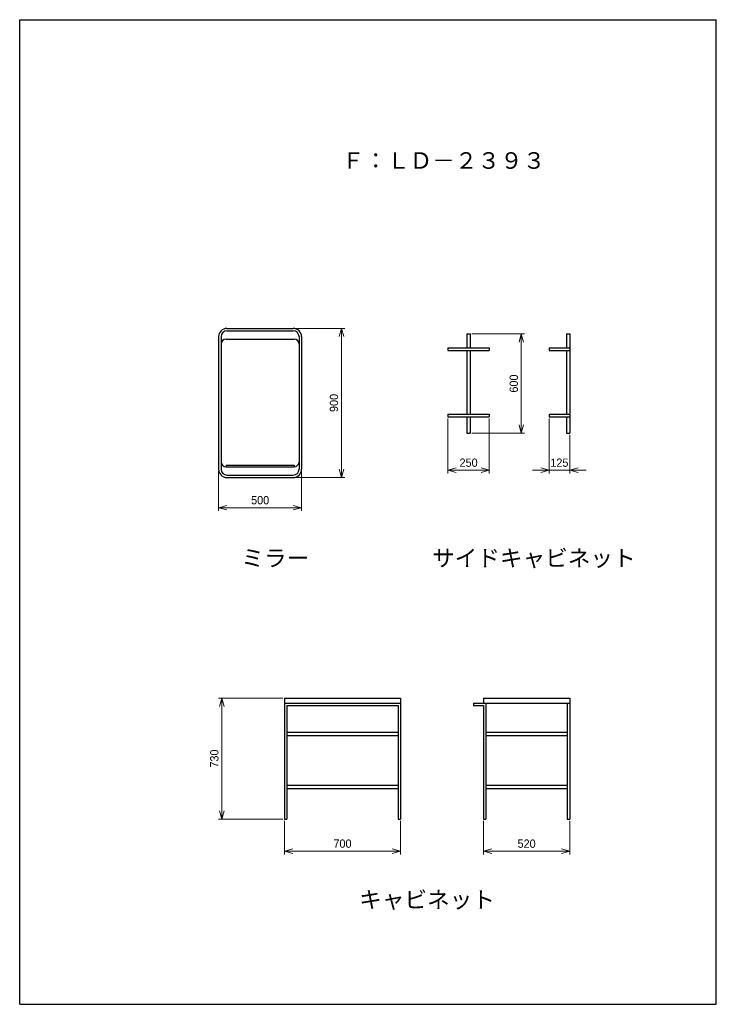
# Model space of a CAD drawing. Header units: millimetres. Extents: x 0 to 4200, y 0 to 5940.
import ezdxf

# ---------------------------------------------------------------- set-up
doc = ezdxf.new("R2010")
doc.units = ezdxf.units.MM
doc.header["$LTSCALE"] = 0.3
doc.layers.add('寸法', color=2, linetype='Continuous', lineweight=18)
doc.styles.add('MS Pゴシック', font='txt')
doc.dimstyles.new('コピー ～ MyDim S＝', dxfattribs={"dimscale": 20, "dimtxt": 2.5, "dimasz": 2.5, "dimexe": 1, "dimexo": 0.5, "dimgap": 1, "dimtad": 3, "dimdsep": 46, "dimtxsty": 'MS Pゴシック', "dimblk": 'OPEN30', "dimcen": 0, "dimclrd": 256, "dimclre": 256, "dimclrt": 256, "dimazin": 2, "dimtfac": 1, "dimtmove": 0, "dimatfit": 3, "dimldrblk": 'OPEN30', "dimfxl": 1, "dimlwd": 18, "dimlwe": 18, "dimarcsym": 0})

# ---------------------------------------------------------------- blocks, each defined once
blk = doc.blocks.new('_Open30')
at = {"color": 0, "lineweight": -2}
for p, q in [((-1, 0.27), (0, 0)), ((0, 0), (-1, -0.27)), ((0, 0), (-1, 0))]:
    blk.add_line(p, q, dxfattribs=at)
blk = doc.blocks.new('*D42')
at = {"layer": 'Defpoints', "color": 0, "transparency": 16777216}
for p in [(1596.2, 1847.4), (1218.7, 1117.4), (1596.2, 1117.4)]:
    blk.add_point(p, dxfattribs=at)
at = {"layer": '寸法', "lineweight": 18, "transparency": 16777216}
for p, q in [((1586.2, 1847.4), (1198.7, 1847.4)), ((1218.7, 1797.4), (1218.7, 1167.4)), ((1586.2, 1117.4), (1198.7, 1117.4))]:
    blk.add_line(p, q, dxfattribs=at)
at = {"layer": '寸法', "lineweight": 18, "transparency": 16777216, "xscale": 50, "yscale": 50, "zscale": 50}
for p, rotation in [((1218.7, 1847.4), 90), ((1218.7, 1117.4), 270)]:
    blk.add_blockref('_Open30', p, dxfattribs=dict(at, rotation=rotation))
at = {"layer": '寸法', "transparency": 16777216, "insert": (1173.7, 1482.4), "char_height": 50, "attachment_point": 5, "rotation": 90, "style": 'MS Pゴシック'}
blk.add_mtext('730', dxfattribs=at)
blk = doc.blocks.new('*D43')
at = {"layer": 'Defpoints', "color": 0, "transparency": 16777216}
for p in [(1596.2, 1117.4), (2296.2, 1117.4), (2296.2, 924)]:
    blk.add_point(p, dxfattribs=at)
at = {"layer": '寸法', "lineweight": 18, "transparency": 16777216}
for p, q in [((1596.2, 1107.4), (1596.2, 904)), ((2296.2, 1107.4), (2296.2, 904)), ((1646.2, 924), (2246.2, 924))]:
    blk.add_line(p, q, dxfattribs=at)
at = {"layer": '寸法', "lineweight": 18, "transparency": 16777216, "xscale": 50, "yscale": 50, "zscale": 50, "rotation": 180}
blk.add_blockref('_Open30', (1596.2, 924), dxfattribs=at)
at = {"layer": '寸法', "lineweight": 18, "transparency": 16777216, "xscale": 50, "yscale": 50, "zscale": 50}
blk.add_blockref('_Open30', (2296.2, 924), dxfattribs=at)
at = {"layer": '寸法', "transparency": 16777216, "insert": (1946.2, 969), "char_height": 50, "attachment_point": 5, "style": 'MS Pゴシック'}
blk.add_mtext('700', dxfattribs=at)
blk = doc.blocks.new('*D44')
at = {"layer": 'Defpoints', "color": 0, "transparency": 16777216}
for p in [(2796.2, 1117.4), (3316.2, 1117.4), (3316.2, 924)]:
    blk.add_point(p, dxfattribs=at)
at = {"layer": '寸法', "lineweight": 18, "transparency": 16777216}
for p, q in [((2796.2, 1107.4), (2796.2, 904)), ((3316.2, 1107.4), (3316.2, 904)), ((2846.2, 924), (3266.2, 924))]:
    blk.add_line(p, q, dxfattribs=at)
at = {"layer": '寸法', "lineweight": 18, "transparency": 16777216, "xscale": 50, "yscale": 50, "zscale": 50, "rotation": 180}
blk.add_blockref('_Open30', (2796.2, 924), dxfattribs=at)
at = {"layer": '寸法', "lineweight": 18, "transparency": 16777216, "xscale": 50, "yscale": 50, "zscale": 50}
blk.add_blockref('_Open30', (3316.2, 924), dxfattribs=at)
at = {"layer": '寸法', "transparency": 16777216, "insert": (3056.2, 969), "char_height": 50, "attachment_point": 5, "style": 'MS Pゴシック'}
blk.add_mtext('520', dxfattribs=at)
blk = doc.blocks.new('*D45')
at = {"layer": 'Defpoints', "color": 0, "transparency": 16777216}
for p in [(1649.6, 4077.9), (1649.6, 3177.9), (1939.8, 3177.9)]:
    blk.add_point(p, dxfattribs=at)
at = {"layer": '寸法', "lineweight": 18, "transparency": 16777216}
for p, q in [((1659.6, 4077.9), (1959.8, 4077.9)), ((1939.8, 4027.9), (1939.8, 3227.9)), ((1659.6, 3177.9), (1959.8, 3177.9))]:
    blk.add_line(p, q, dxfattribs=at)
at = {"layer": '寸法', "lineweight": 18, "transparency": 16777216, "xscale": 50, "yscale": 50, "zscale": 50}
for p, rotation in [((1939.8, 4077.9), 90), ((1939.8, 3177.9), 270)]:
    blk.add_blockref('_Open30', p, dxfattribs=dict(at, rotation=rotation))
at = {"layer": '寸法', "transparency": 16777216, "insert": (1894.8, 3627.9), "char_height": 50, "attachment_point": 5, "rotation": 90, "style": 'MS Pゴシック'}
blk.add_mtext('900', dxfattribs=at)
blk = doc.blocks.new('*D46')
at = {"layer": 'Defpoints', "color": 0, "transparency": 16777216}
for p in [(1199.6, 3227.9), (1699.6, 3227.9), (1699.6, 2996.1)]:
    blk.add_point(p, dxfattribs=at)
at = {"layer": '寸法', "lineweight": 18, "transparency": 16777216}
for p, q in [((1199.6, 3217.9), (1199.6, 2976.1)), ((1699.6, 3217.9), (1699.6, 2976.1)), ((1249.6, 2996.1), (1649.6, 2996.1))]:
    blk.add_line(p, q, dxfattribs=at)
at = {"layer": '寸法', "lineweight": 18, "transparency": 16777216, "xscale": 50, "yscale": 50, "zscale": 50, "rotation": 180}
blk.add_blockref('_Open30', (1199.6, 2996.1), dxfattribs=at)
at = {"layer": '寸法', "lineweight": 18, "transparency": 16777216, "xscale": 50, "yscale": 50, "zscale": 50}
blk.add_blockref('_Open30', (1699.6, 2996.1), dxfattribs=at)
at = {"layer": '寸法', "transparency": 16777216, "insert": (1449.6, 3041.1), "char_height": 50, "attachment_point": 5, "style": 'MS Pゴシック'}
blk.add_mtext('500', dxfattribs=at)
blk = doc.blocks.new('*D47')
at = {"layer": 'Defpoints', "color": 0, "transparency": 16777216}
for p in [(2716.4, 4044.9), (2716.4, 3444.9), (3024.2, 3444.9)]:
    blk.add_point(p, dxfattribs=at)
at = {"layer": '寸法', "lineweight": 18, "transparency": 16777216}
for p, q in [((2726.4, 4044.9), (3044.2, 4044.9)), ((3024.2, 3994.9), (3024.2, 3494.9)), ((2726.4, 3444.9), (3044.2, 3444.9))]:
    blk.add_line(p, q, dxfattribs=at)
at = {"layer": '寸法', "lineweight": 18, "transparency": 16777216, "xscale": 50, "yscale": 50, "zscale": 50}
for p, rotation in [((3024.2, 4044.9), 90), ((3024.2, 3444.9), 270)]:
    blk.add_blockref('_Open30', p, dxfattribs=dict(at, rotation=rotation))
at = {"layer": '寸法', "transparency": 16777216, "insert": (2979.2, 3744.9), "char_height": 50, "attachment_point": 5, "rotation": 90, "style": 'MS Pゴシック'}
blk.add_mtext('600', dxfattribs=at)
blk = doc.blocks.new('*D48')
at = {"layer": 'Defpoints', "color": 0, "transparency": 16777216}
for p in [(2581.4, 3544.9), (2831.4, 3544.9), (2831.4, 3222.3)]:
    blk.add_point(p, dxfattribs=at)
at = {"layer": '寸法', "lineweight": 18, "transparency": 16777216}
for p, q in [((2581.4, 3534.9), (2581.4, 3202.3)), ((2831.4, 3534.9), (2831.4, 3202.3)), ((2631.4, 3222.3), (2781.4, 3222.3))]:
    blk.add_line(p, q, dxfattribs=at)
at = {"layer": '寸法', "lineweight": 18, "transparency": 16777216, "xscale": 50, "yscale": 50, "zscale": 50, "rotation": 180}
blk.add_blockref('_Open30', (2581.4, 3222.3), dxfattribs=at)
at = {"layer": '寸法', "lineweight": 18, "transparency": 16777216, "xscale": 50, "yscale": 50, "zscale": 50}
blk.add_blockref('_Open30', (2831.4, 3222.3), dxfattribs=at)
at = {"layer": '寸法', "transparency": 16777216, "insert": (2706.4, 3267.3), "char_height": 50, "attachment_point": 5, "style": 'MS Pゴシック'}
blk.add_mtext('250', dxfattribs=at)
blk = doc.blocks.new('*D49')
at = {"layer": 'Defpoints', "color": 0, "transparency": 16777216}
for p in [(3191.4, 3544.9), (3316.4, 3444.9), (3316.4, 3222.3)]:
    blk.add_point(p, dxfattribs=at)
at = {"layer": '寸法', "lineweight": 18, "transparency": 16777216}
for p, q in [((3191.4, 3534.9), (3191.4, 3202.3)), ((3316.4, 3434.9), (3316.4, 3202.3)), ((3141.4, 3222.3), (3091.4, 3222.3)), ((3191.4, 3222.3), (3316.4, 3222.3)), ((3366.4, 3222.3), (3416.4, 3222.3))]:
    blk.add_line(p, q, dxfattribs=at)
at = {"layer": '寸法', "lineweight": 18, "transparency": 16777216, "xscale": 50, "yscale": 50, "zscale": 50}
blk.add_blockref('_Open30', (3191.4, 3222.3), dxfattribs=at)
at = {"layer": '寸法', "lineweight": 18, "transparency": 16777216, "xscale": 50, "yscale": 50, "zscale": 50, "rotation": 180}
blk.add_blockref('_Open30', (3316.4, 3222.3), dxfattribs=at)
at = {"layer": '寸法', "transparency": 16777216, "insert": (3253.9, 3267.3), "char_height": 50, "attachment_point": 5, "style": 'MS Pゴシック'}
blk.add_mtext('125', dxfattribs=at)

msp = doc.modelspace()

# ---------------------------------------------------------------- linework, layer by layer
at = {"color": 7, "linetype": 'Continuous'}
for p, q in [((1249.557, 4077.905), (1649.557, 4077.905)), ((1249.557, 4062.905), (1649.557, 4062.905)), ((2696.444, 4044.91), (2696.444, 3959.91)), ((2696.444, 4044.91), (2716.444, 4044.91)), ((2716.444, 4044.91), (2716.444, 3959.91)), ((3296.444, 4044.91), (3316.444, 4044.91)), ((3296.444, 4044.91), (3296.444, 3959.91)), ((3316.444, 4044.91), (3316.444, 3444.91)), ((1199.557, 4027.905), (1199.557, 3227.905)), ((1214.557, 4027.905), (1214.557, 3227.905)), ((1244.557, 4012.905), (1654.557, 4012.905)), ((1684.557, 4027.905), (1684.557, 3227.905)), ((1699.557, 4027.905), (1699.557, 3227.905)), ((2581.444, 3959.91), (2831.444, 3959.91)), ((2581.444, 3959.91), (2581.444, 3944.91)), ((2581.444, 3944.91), (2831.444, 3944.91)), ((2696.444, 3944.91), (2696.444, 3559.91)), ((2716.444, 3944.91), (2716.444, 3559.91)), ((2831.444, 3959.91), (2831.444, 3944.91)), ((3191.444, 3959.91), (3191.444, 3944.91)), ((3191.444, 3959.91), (3316.444, 3959.91)), ((3191.444, 3944.91), (3316.444, 3944.91)), ((3296.444, 3944.91), (3296.444, 3559.91)), ((2581.444, 3559.91), (2831.444, 3559.91)), ((2581.444, 3559.91), (2581.444, 3544.91)), ((2581.444, 3544.91), (2831.444, 3544.91)), ((2696.444, 3544.91), (2696.444, 3444.91)), ((2716.444, 3544.91), (2716.444, 3444.91)), ((2831.444, 3559.91), (2831.444, 3544.91)), ((3191.444, 3559.91), (3191.444, 3544.91)), ((3191.444, 3559.91), (3316.444, 3559.91)), ((3191.444, 3544.91), (3316.444, 3544.91)), ((3296.444, 3544.91), (3296.444, 3444.91)), ((2696.444, 3444.91), (2716.444, 3444.91)), ((3296.444, 3444.91), (3316.444, 3444.91)), ((1244.557, 3252.905), (1654.557, 3252.905)), ((1244.557, 3252.905), (1244.557, 3242.905)), ((1244.557, 3242.905), (1654.557, 3242.905)), ((1654.557, 3252.905), (1654.557, 3242.905)), ((1249.557, 3192.905), (1649.557, 3192.905)), ((1249.557, 3177.905), (1649.557, 3177.905)), ((1596.206, 1847.385), (1596.206, 1117.385)), ((1596.206, 1847.385), (2296.206, 1847.385)), ((2296.206, 1847.385), (2296.206, 1117.385)), ((2796.206, 1847.385), (2796.206, 1817.385)), ((2796.206, 1847.385), (3316.206, 1847.385)), ((3316.206, 1847.385), (3316.206, 1117.385)), ((1596.206, 1817.385), (2296.206, 1817.385)), ((1611.206, 1802.385), (2281.206, 1802.385)), ((1611.206, 1802.385), (1611.206, 1117.385)), ((2281.206, 1802.385), (2281.206, 1117.385)), ((2736.206, 1817.385), (3316.206, 1817.385)), ((2736.206, 1817.385), (2736.206, 1802.385)), ((2736.206, 1802.385), (2796.206, 1802.385)), ((2796.206, 1802.385), (2796.206, 1117.385)), ((2811.206, 1817.385), (2811.206, 1117.385)), ((3301.206, 1817.385), (3301.206, 1117.385)), ((1611.206, 1642.385), (2281.206, 1642.385)), ((1611.206, 1622.385), (2281.206, 1622.385)), ((2811.206, 1642.385), (3301.206, 1642.385)), ((2811.206, 1622.385), (3301.206, 1622.385)), ((1611.206, 1322.385), (2281.206, 1322.385)), ((2811.206, 1322.385), (3301.206, 1322.385)), ((1611.206, 1302.385), (2281.206, 1302.385)), ((2811.206, 1302.385), (3301.206, 1302.385)), ((1596.206, 1117.385), (1611.206, 1117.385)), ((2281.206, 1117.385), (2296.206, 1117.385)), ((2796.206, 1117.385), (2811.206, 1117.385)), ((3301.206, 1117.385), (3316.206, 1117.385))]:
    msp.add_line(p, q, dxfattribs=at)
for centre, radius, start, end in [((1249.557, 4027.905), 50, 89.999997, 179.999995), ((1249.557, 4027.905), 35, 89.999997, 179.999995), ((1649.557, 4027.905), 50, 0, 89.999997), ((1649.557, 4027.905), 35, 0, 89.999997), ((1244.557, 3982.905), 30, 89.999997, 179.999995), ((1654.557, 3982.905), 30, 0, 89.999997), ((1244.557, 3272.905), 30, 180.000005, 270.000003), ((1654.557, 3272.905), 30, 270.000003, 0), ((1249.557, 3227.905), 50, 180.000005, 270.000003), ((1249.557, 3227.905), 35, 180.000005, 270.000003), ((1649.557, 3227.905), 50, 270.000003, 0), ((1649.557, 3227.905), 35, 270.000003, 0)]:
    msp.add_arc(centre, radius, start, end, dxfattribs=at)
at = {"layer": 'Defpoints'}
for p, q in [((0, 0), (0, 5940)), ((0, 5940), (4200, 5940)), ((4200, 0), (4200, 5940)), ((0, 0), (4200, 0))]:
    msp.add_line(p, q, dxfattribs=at)

# ---------------------------------------------------------------- texts
at = {"color": 7, "char_height": 100, "attachment_point": 1, "style": 'MS Pゴシック'}
for s, insert in [('Ｆ：ＬＤ－２３９３', (1942.058, 5140.476)), ('ミラー', (1336.437, 2742.123)), ('サイドキャビネット', (2486.367, 2742.123)), ('キャビネット', (2047.016, 681.705))]:
    msp.add_mtext(s, dxfattribs=dict(at, insert=insert))

# ---------------------------------------------------------------- dimensions: what is measured, and where the dimension line sits
at = {"layer": '寸法'}
for base, p1, p2, picture, middle in [((1939.786, 3177.905), (1649.557, 4077.905), (1649.557, 3177.905), '*D45', (1894.786, 3627.905)), ((3024.25, 3444.91), (2716.444, 4044.91), (2716.444, 3444.91), '*D47', (2979.25, 3744.91)), ((1218.661, 1117.385), (1596.206, 1847.385), (1596.206, 1117.385), '*D42', (1173.661, 1482.385))]:
    dim = msp.add_linear_dim(base=base, p1=p1, p2=p2, angle=90, dimstyle='コピー ～ MyDim S＝', dxfattribs=at)
    dim.commit()
    dim.dimension.update_dxf_attribs({"geometry": picture, "text_midpoint": middle})
for base, p1, p2, picture, middle in [((2831.444, 3222.299), (2581.444, 3544.91), (2831.444, 3544.91), '*D48', (2706.444, 3267.299)), ((1699.557, 2996.124), (1199.557, 3227.905), (1699.557, 3227.905), '*D46', (1449.557, 3041.124)), ((2296.206, 923.971), (1596.206, 1117.385), (2296.206, 1117.385), '*D43', (1946.206, 968.971)), ((3316.206, 923.971), (2796.206, 1117.385), (3316.206, 1117.385), '*D44', (3056.206, 968.971))]:
    dim = msp.add_linear_dim(base=base, p1=p1, p2=p2, dimstyle='コピー ～ MyDim S＝', dxfattribs=at)
    dim.commit()
    dim.dimension.update_dxf_attribs({"geometry": picture, "text_midpoint": middle})
dim = msp.add_linear_dim(base=(3316.444, 3222.299), p1=(3191.444, 3544.91), p2=(3316.444, 3444.91), dimstyle='コピー ～ MyDim S＝', dxfattribs=at)
dim.commit()
dim.dimension.update_dxf_attribs({"geometry": '*D49', "text_midpoint": (3253.944, 3222.299), "dimtype": 160})

doc.saveas('drawing.dxf')
